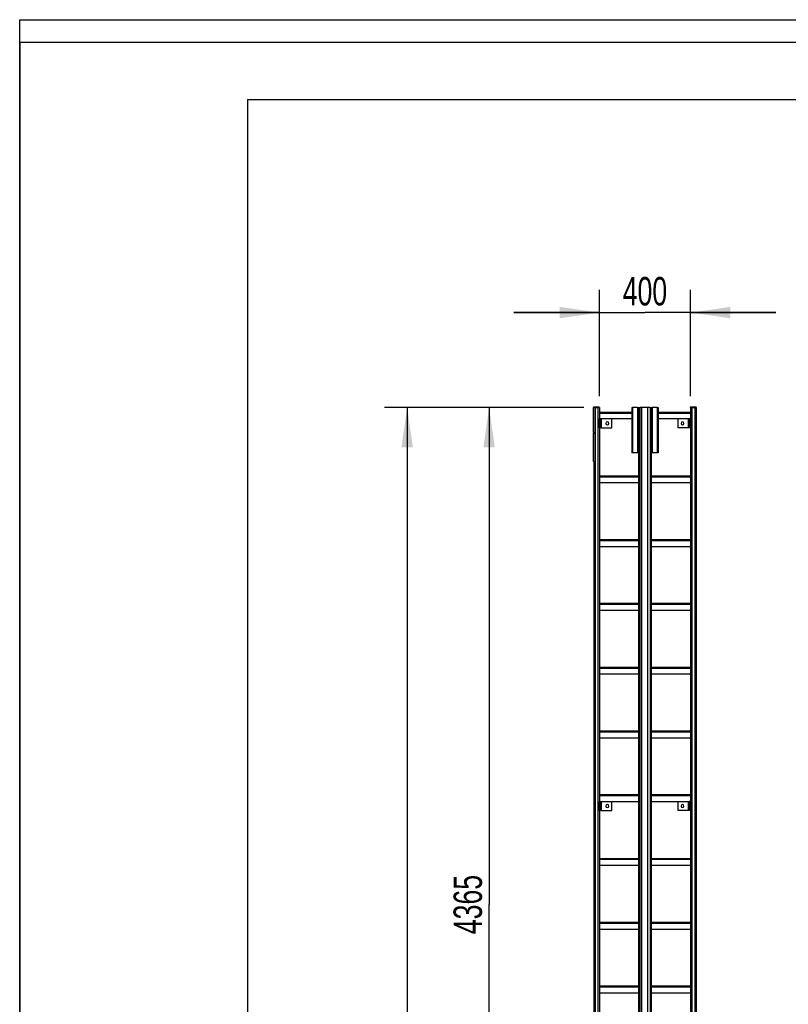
# Model space of a CAD drawing. Header units: millimetres. Extents: x 0 to 10500, y 0 to 14850.
# Tile 3 of 27: x 0 to 3375, y 10527 to 14850. Entities that reach past the tile are written whole.
import ezdxf

# ---------------------------------------------------------------- set-up
doc = ezdxf.new("R2010")
doc.units = ezdxf.units.MM
doc.header["$LTSCALE"] = 968
doc.layers.get('0').update_dxf_attribs({"linetype": 'CONTINUOUS'})
for name, color, linetype in [('50879501_600_new_view_1_BL2', 7, 'CONTINUOUS'), ('51535065_new_view_1_BL7', 7, 'CONTINUOUS'), ('_2D-BEM', 7, 'CONTINUOUS')]:
    doc.layers.add(name, color=color, linetype=linetype)
doc.styles.get("Standard").update_dxf_attribs({"font": 'txt', "width": 0.7})
doc.dimstyles.new('DIMSTYLE_1', dxfattribs={"dimtxt": 125, "dimasz": 175, "dimexe": 2, "dimexo": 1, "dimtad": 1, "dimdec": 1, "dimtxsty": 'Standard', "dimblk": '_FILLED', "dimblk1": '_FILLED', "dimblk2": '_FILLED', "dimcen": 0.09, "dimadec": 1, "dimazin": 2, "dimtp": 2, "dimtm": 2, "dimtfac": 1, "dimtdec": 1, "dimtofl": 0, "dimtmove": 0, "dimatfit": 3, "dimldrblk": '_FILLED', "dimfxl": 1, "dimtolj": 1, "dimarcsym": 0})
doc.dimstyles.new('DIMSTYLE_2', dxfattribs={"dimtxt": 125, "dimasz": 175, "dimexe": 2, "dimexo": 1, "dimtad": 1, "dimdec": 1, "dimtxsty": 'Standard', "dimblk": '_FILLED', "dimblk1": '_FILLED', "dimblk2": '_FILLED', "dimcen": 0.09, "dimadec": 1, "dimazin": 2, "dimtp": 0.5, "dimtm": 0.5, "dimtfac": 1, "dimtdec": 1, "dimtofl": 0, "dimtmove": 0, "dimatfit": 3, "dimldrblk": '_FILLED', "dimfxl": 1, "dimtolj": 1, "dimarcsym": 0})

# ---------------------------------------------------------------- blocks, each defined once
blk = doc.blocks.new('50879501_600_NEW_VIEW_1_BL2', base_point=(2745.5, 10966.7))
at = {"layer": '50879501_600_new_view_1_BL2', "color": 7, "linetype": 'Continuous'}
for p, q in [((2520.6, 13147.7), (2520.3, 13147.7)), ((2520.3, 13147.4), (2520.3, 13147.7)), ((2520.3, 13147.3), (2520.3, 13147.4)), ((2520.3, 13145.7), (2520.3, 13147.3)), ((2520.3, 13039.7), (2520.3, 13145.7)), ((2521.1, 13147.7), (2520.6, 13147.7)), ((2520.6, 13147.7), (2520.6, 13145.7)), ((2520.6, 13039.7), (2520.6, 13145.7)), ((2521.1, 13147.7), (2521.1, 13150.7)), ((2521.1, 13150.7), (2527.1, 13150.7)), ((2523.1, 13147.7), (2521.1, 13147.7)), ((2521.1, 13147.7), (2521.1, 13147.7)), ((2523.2, 13147.7), (2523.1, 13147.7)), ((2523.1, 13147.7), (2523.1, 13147.7)), ((2527, 13147.7), (2523.2, 13147.7)), ((2527, 13147.7), (2539.1, 13147.7)), ((2527.1, 13150.7), (2539.1, 13150.7)), ((2539.1, 13150.7), (2545.1, 13150.7)), ((2540.2, 13147.7), (2539.1, 13147.7)), ((2545.1, 13147.7), (2540.2, 13147.7)), ((2540.2, 13147.7), (2540.2, 13147.7)), ((2545.1, 13147.7), (2545.1, 13150.7)), ((2545.6, 13147.7), (2545.1, 13147.7)), ((2545.6, 13147.7), (2545.6, 13097.7)), ((2687.6, 13147.7), (2687.6, 12947.7)), ((2687.6, 13147.7), (2689.6, 13147.7)), ((2689.6, 13147.7), (2691.6, 13147.7)), ((2713.6, 13147.7), (2691.6, 13147.7)), ((2713.6, 13147.7), (2715.6, 13147.7)), ((2715.6, 13147.7), (2717.6, 13147.7)), ((2717.6, 13147.7), (2717.6, 12947.7)), ((2717.6, 13147.7), (2720.6, 13147.7)), ((2720.6, 13147.7), (2722.6, 13147.7)), ((2732.6, 13147.7), (2722.6, 13147.7)), ((2732.6, 8807.7), (2732.6, 13147.7)), ((2758.6, 13147.7), (2732.6, 13147.7)), ((2758.6, 8807.7), (2758.6, 13147.7)), ((2768.6, 13147.7), (2758.6, 13147.7)), ((2768.6, 13147.7), (2770.6, 13147.7)), ((2770.6, 13147.7), (2773.6, 13147.7)), ((2773.6, 13147.7), (2773.6, 12947.7)), ((2773.6, 13147.7), (2775.6, 13147.7)), ((2775.6, 13147.7), (2777.6, 13147.7)), ((2799.6, 13147.7), (2777.6, 13147.7)), ((2799.6, 13147.7), (2801.6, 13147.7)), ((2801.6, 13147.7), (2803.6, 13147.7)), ((2803.6, 13147.7), (2803.6, 12947.7)), ((2945.6, 13147.7), (2945.6, 13097.7)), ((2946.1, 13147.7), (2945.6, 13147.7)), ((2946.1, 13147.7), (2946.1, 13150.7)), ((2946.1, 13150.7), (2952.1, 13150.7)), ((2948.1, 13147.7), (2946.1, 13147.7)), ((2952, 13147.7), (2948.1, 13147.7)), ((2948.1, 13147.7), (2948.1, 13147.7)), ((2952, 13147.7), (2964.1, 13147.7)), ((2952.1, 13150.7), (2964.1, 13150.7)), ((2964.1, 13150.7), (2970.1, 13150.7)), ((2965.2, 13147.7), (2964.1, 13147.7)), ((2970.1, 13147.7), (2965.2, 13147.7)), ((2970.1, 13147.7), (2970.1, 13150.7)), ((2970.6, 13147.7), (2970.1, 13147.7)), ((2970.6, 13147.7), (2970.6, 8782.7)), ((2545.6, 13126.2), (2687.6, 13126.2)), ((2803.6, 13126.2), (2945.6, 13126.2)), ((2545.6, 13097.7), (2550.6, 13097.7)), ((2545.6, 13057.7), (2545.6, 13097.7)), ((2545.6, 13057.7), (2545.6, 11417.7)), ((2545.6, 13057.7), (2550.6, 13057.7)), ((2550.6, 13057.7), (2550.6, 13097.7)), ((2687.6, 13097.7), (2550.6, 13097.7)), ((2555.6, 13057.7), (2550.6, 13057.7)), ((2555.6, 13057.7), (2600.6, 13057.7)), ((2600.6, 13057.7), (2600.6, 13097.7)), ((2940.6, 13097.7), (2803.6, 13097.7)), ((2890.6, 13097.7), (2890.6, 13057.7)), ((2935.6, 13057.7), (2890.6, 13057.7)), ((2940.6, 13057.7), (2935.6, 13057.7)), ((2945.6, 13097.7), (2940.6, 13097.7)), ((2940.6, 13097.7), (2940.6, 13057.7)), ((2945.6, 13057.7), (2940.6, 13057.7)), ((2945.6, 13097.7), (2945.6, 13057.7)), ((2945.6, 13057.7), (2945.6, 11417.7)), ((2520.3, 13038), (2520.3, 13039.7)), ((2520.3, 13037.9), (2520.3, 13038)), ((2520.3, 13037.7), (2520.3, 13037.9)), ((2520.6, 13037.7), (2520.3, 13037.7)), ((2520.6, 13035.2), (2520.5, 13035.2)), ((2520.5, 13035), (2520.5, 13035.2)), ((2520.5, 13033.2), (2520.5, 13035)), ((2520.5, 12912.2), (2520.5, 13033.2)), ((2520.6, 13039.7), (2520.6, 13037.7)), ((2520.6, 13037.7), (2520.6, 13035.2)), ((2520.6, 13035.2), (2520.6, 13035)), ((2520.6, 13035), (2520.6, 13033.2)), ((2520.6, 12912.2), (2520.6, 13033.2)), ((2689.6, 12947.7), (2687.6, 12947.7)), ((2691.6, 12947.7), (2689.6, 12947.7)), ((2713.6, 12947.7), (2691.6, 12947.7)), ((2715.6, 12947.7), (2713.6, 12947.7)), ((2717.6, 12947.7), (2715.6, 12947.7)), ((2717.6, 12947.7), (2717.6, 8807.7)), ((2775.6, 12947.7), (2773.6, 12947.7)), ((2773.6, 12947.7), (2773.6, 8807.7)), ((2777.6, 12947.7), (2775.6, 12947.7)), ((2799.6, 12947.7), (2777.6, 12947.7)), ((2801.6, 12947.7), (2799.6, 12947.7)), ((2803.6, 12947.7), (2801.6, 12947.7)), ((2520.5, 12910.4), (2520.5, 12912.2)), ((2520.5, 12910.2), (2520.5, 12910.4)), ((2520.6, 12910.2), (2520.5, 12910.2)), ((2520.6, 12912.2), (2520.6, 12910.4)), ((2520.6, 12910.4), (2520.6, 12910.2)), ((2520.6, 12910.2), (2520.6, 8782.7)), ((2717.6, 12846.2), (2545.6, 12846.2)), ((2945.6, 12846.2), (2773.6, 12846.2)), ((2545.6, 12817.7), (2717.6, 12817.7)), ((2773.6, 12817.7), (2945.6, 12817.7)), ((2717.6, 12566.2), (2545.6, 12566.2)), ((2545.6, 12537.7), (2717.6, 12537.7)), ((2945.6, 12566.2), (2773.6, 12566.2)), ((2773.6, 12537.7), (2945.6, 12537.7)), ((2717.6, 12286.2), (2545.6, 12286.2)), ((2945.6, 12286.2), (2773.6, 12286.2)), ((2545.6, 12257.7), (2717.6, 12257.7)), ((2773.6, 12257.7), (2945.6, 12257.7)), ((2717.6, 12006.2), (2545.6, 12006.2)), ((2545.6, 11977.7), (2717.6, 11977.7)), ((2945.6, 12006.2), (2773.6, 12006.2)), ((2773.6, 11977.7), (2945.6, 11977.7)), ((2717.6, 11726.2), (2545.6, 11726.2)), ((2945.6, 11726.2), (2773.6, 11726.2)), ((2545.6, 11697.7), (2717.6, 11697.7)), ((2773.6, 11697.7), (2945.6, 11697.7)), ((2717.6, 11446.2), (2545.6, 11446.2)), ((2545.6, 11417.7), (2550.6, 11417.7)), ((2545.6, 11377.7), (2545.6, 11417.7)), ((2550.6, 11377.7), (2550.6, 11417.7)), ((2550.6, 11417.7), (2717.6, 11417.7)), ((2600.6, 11377.7), (2600.6, 11417.7)), ((2945.6, 11446.2), (2773.6, 11446.2)), ((2773.6, 11417.7), (2940.6, 11417.7)), ((2890.6, 11417.7), (2890.6, 11377.7)), ((2945.6, 11417.7), (2940.6, 11417.7)), ((2940.6, 11417.7), (2940.6, 11377.7)), ((2945.6, 11417.7), (2945.6, 11377.7)), ((2545.6, 11377.7), (2545.6, 9737.7)), ((2545.6, 11377.7), (2550.6, 11377.7)), ((2555.6, 11377.7), (2550.6, 11377.7)), ((2555.6, 11377.7), (2600.6, 11377.7)), ((2935.6, 11377.7), (2890.6, 11377.7)), ((2940.6, 11377.7), (2935.6, 11377.7)), ((2945.6, 11377.7), (2940.6, 11377.7)), ((2945.6, 11377.7), (2945.6, 9737.7)), ((2717.6, 11166.2), (2545.6, 11166.2)), ((2945.6, 11166.2), (2773.6, 11166.2)), ((2545.6, 11137.7), (2717.6, 11137.7)), ((2773.6, 11137.7), (2945.6, 11137.7)), ((2717.6, 10886.2), (2545.6, 10886.2)), ((2545.6, 10857.7), (2717.6, 10857.7)), ((2945.6, 10886.2), (2773.6, 10886.2)), ((2773.6, 10857.7), (2945.6, 10857.7)), ((2717.6, 10606.2), (2545.6, 10606.2)), ((2945.6, 10606.2), (2773.6, 10606.2)), ((2545.6, 10577.7), (2717.6, 10577.7)), ((2773.6, 10577.7), (2945.6, 10577.7))]:
    blk.add_line(p, q, dxfattribs=at)
at = {"layer": '50879501_600_new_view_1_BL2', "color": 9, "linetype": 'Continuous'}
for p, q in [((2520.6, 13145.7), (2520.3, 13145.7)), ((2527, 13147.7), (2527, 8782.7)), ((2527.1, 13147.7), (2527.1, 13150.7)), ((2539.1, 13147.7), (2539.1, 13150.7)), ((2539.1, 13147.7), (2539.1, 8782.7)), ((2691.6, 13147.7), (2691.6, 12947.7)), ((2713.6, 13147.7), (2713.6, 12947.7)), ((2722.6, 13147.7), (2722.6, 8807.7)), ((2768.6, 13147.7), (2768.6, 8807.7)), ((2777.6, 13147.7), (2777.6, 12947.7)), ((2799.6, 13147.7), (2799.6, 12947.7)), ((2952, 13147.7), (2952, 8782.7)), ((2952.1, 13147.7), (2952.1, 13150.7)), ((2964.1, 13147.7), (2964.1, 13150.7)), ((2964.1, 13147.7), (2964.1, 8782.7)), ((2545.6, 13122.2), (2687.6, 13122.2)), ((2803.6, 13122.2), (2945.6, 13122.2)), ((2555.6, 13057.7), (2555.6, 13097.7)), ((2935.6, 13097.7), (2935.6, 13057.7)), ((2520.6, 13039.7), (2520.3, 13039.7)), ((2520.6, 13033.2), (2520.5, 13033.2)), ((2520.6, 12912.2), (2520.5, 12912.2)), ((2717.6, 12842.2), (2545.6, 12842.2)), ((2945.6, 12842.2), (2773.6, 12842.2)), ((2717.6, 12562.2), (2545.6, 12562.2)), ((2945.6, 12562.2), (2773.6, 12562.2)), ((2717.6, 12282.2), (2545.6, 12282.2)), ((2945.6, 12282.2), (2773.6, 12282.2)), ((2717.6, 12002.2), (2545.6, 12002.2)), ((2945.6, 12002.2), (2773.6, 12002.2)), ((2717.6, 11722.2), (2545.6, 11722.2)), ((2945.6, 11722.2), (2773.6, 11722.2)), ((2717.6, 11442.2), (2545.6, 11442.2)), ((2555.6, 11377.7), (2555.6, 11417.7)), ((2945.6, 11442.2), (2773.6, 11442.2)), ((2935.6, 11417.7), (2935.6, 11377.7)), ((2717.6, 11162.2), (2545.6, 11162.2)), ((2945.6, 11162.2), (2773.6, 11162.2)), ((2717.6, 10882.2), (2545.6, 10882.2)), ((2945.6, 10882.2), (2773.6, 10882.2)), ((2717.6, 10602.2), (2545.6, 10602.2)), ((2945.6, 10602.2), (2773.6, 10602.2))]:
    blk.add_line(p, q, dxfattribs=at)
at = {"layer": '50879501_600_new_view_1_BL2', "color": 7, "linetype": 'Continuous'}
for centre, start, end in [((2580.6, 13077.7), 0, 180), ((2580.6, 13077.7), 180, 360), ((2910.6, 13077.7), 0, 180), ((2910.6, 13077.7), 180, 360), ((2580.6, 11397.7), 0, 180), ((2580.6, 11397.7), 180, 360), ((2910.6, 11397.7), 0, 180), ((2910.6, 11397.7), 180, 360)]:
    blk.add_arc(centre, 6.5, start, end, dxfattribs=at)
blk = doc.blocks.new('_FILLED')
at = {"color": 0, "linetype": 'ByBlock'}
blk.add_solid([(0, 0), (-1, 0.143), (-1, -0.143)], dxfattribs=at)
blk = doc.blocks.new('*D2')
at = {"layer": '_2D-BEM', "color": 2, "linetype": 'Continuous'}
for p, q in [((2477, 13147.7), (1961.3, 13147.7)), ((2061.3, 13147.7), (2061.3, 10965.2)), ((2061.3, 8782.7), (2061.3, 10965.2)), ((2477, 8782.7), (1961.3, 8782.7))]:
    blk.add_line(p, q, dxfattribs=at)
at = {"layer": '_2D-BEM', "color": 2, "linetype": 'Continuous', "xscale": 175, "yscale": 175, "zscale": 175}
for p, rotation in [((2061.3, 13147.7), 90), ((2061.3, 8782.7), 270)]:
    blk.add_blockref('_FILLED', p, dxfattribs=dict(at, rotation=rotation))
at = {"layer": '_2D-BEM', "color": 2, "linetype": 'Continuous', "insert": (1905, 10965.2), "char_height": 125, "width": 562.5, "attachment_point": 2, "rotation": 90, "line_spacing_factor": 0.9}
blk.add_mtext('4365', dxfattribs=at)
blk = doc.blocks.new('*D3')
at = {"layer": '_2D-BEM', "color": 2, "linetype": 'Continuous'}
for p, q in [((2477, 13147.7), (1601.4, 13147.7)), ((1701.4, 13147.7), (1701.4, 8782.7)), ((1701.4, 4417.7), (1701.4, 8782.7)), ((2477, 4417.7), (1601.4, 4417.7))]:
    blk.add_line(p, q, dxfattribs=at)
at = {"layer": '_2D-BEM', "color": 2, "linetype": 'Continuous', "xscale": 175, "yscale": 175, "zscale": 175}
for p, rotation in [((1701.4, 13147.7), 90), ((1701.4, 4417.7), 270)]:
    blk.add_blockref('_FILLED', p, dxfattribs=dict(at, rotation=rotation))
at = {"layer": '_2D-BEM', "color": 2, "linetype": 'Continuous', "insert": (1545.2, 8782.7), "char_height": 125, "width": 575.893, "attachment_point": 2, "rotation": 90, "line_spacing_factor": 0.9}
blk.add_mtext('8730', dxfattribs=at)
blk = doc.blocks.new('*D4')
at = {"layer": '_2D-BEM', "color": 2, "linetype": 'Continuous'}
for p, q in [((2545.6, 13197.7), (2545.6, 13664.1)), ((2945.6, 13197.7), (2945.6, 13664.1)), ((2545.6, 13564.1), (2170.6, 13564.1)), ((2170.6, 13564.1), (2745.6, 13564.1)), ((3320.6, 13564.1), (2745.6, 13564.1)), ((2945.6, 13564.1), (3320.6, 13564.1))]:
    blk.add_line(p, q, dxfattribs=at)
at = {"layer": '_2D-BEM', "color": 2, "linetype": 'Continuous', "xscale": 175, "yscale": 175, "zscale": 175}
blk.add_blockref('_FILLED', (2545.6, 13564.1), dxfattribs=at)
at = {"layer": '_2D-BEM', "color": 2, "linetype": 'Continuous', "xscale": 175, "yscale": 175, "zscale": 175, "rotation": 180}
blk.add_blockref('_FILLED', (2945.6, 13564.1), dxfattribs=at)
at = {"layer": '_2D-BEM', "color": 2, "linetype": 'Continuous', "insert": (2745.6, 13720.4), "char_height": 125, "width": 441.964, "attachment_point": 2, "line_spacing_factor": 0.9}
blk.add_mtext('400', dxfattribs=at)
blk = doc.blocks.new('51535065_NEW_VIEW_1_BL7', base_point=(2432.87, 9069.03))
at = {"layer": '51535065_new_view_1_BL7', "color": 2, "linetype": 'Continuous'}
dim = blk.add_linear_dim(base=(2945.57, 13564.14), p1=(2545.57, 13196.67), p2=(2945.57, 13196.67), dimstyle='DIMSTYLE_2', dxfattribs=at)
dim.commit()
dim.dimension.update_dxf_attribs({"geometry": '*D4', "text_midpoint": (2727.72, 13564.14), "dimtype": 160})
for base, p1, p2, angle, picture, middle in [((1701.42, 4417.67), (2478.01, 13147.67), (2478.01, 4417.67), 270, '*D3', (1701.42, 8764.82)), ((2061.26, 13147.67), (2478.01, 8782.67), (2478.01, 13147.67), 90, '*D2', (2061.26, 10947.32))]:
    dim = blk.add_linear_dim(base=base, p1=p1, p2=p2, angle=angle, dimstyle='DIMSTYLE_1', dxfattribs=at)
    dim.commit()
    dim.dimension.update_dxf_attribs({"geometry": picture, "text_midpoint": middle, "dimtype": 160})

msp = doc.modelspace()

# ---------------------------------------------------------------- linework, layer by layer
at = {"color": 7, "linetype": 'Continuous'}
for p, q in [((0, 14850), (10500, 14850)), ((0, 0), (0, 14850)), ((0, 14850), (10500, 14850)), ((0, 0), (0, 14850))]:
    msp.add_line(p, q, dxfattribs=at)
at = {"color": 3, "linetype": 'Continuous'}
for p, q in [((0, 14750), (0, 7425)), ((10450, 14750), (0, 14750))]:
    msp.add_line(p, q, dxfattribs=at)
at = {"color": 5, "linetype": 'Continuous'}
for q in [(10200, 14500), (1000, 250)]:
    msp.add_line((1000, 14500), q, dxfattribs=at)

# ---------------------------------------------------------------- block references
at = {"layer": '50879501_600_new_view_1_BL2'}
msp.add_blockref('50879501_600_NEW_VIEW_1_BL2', (2745.5, 10966.7), dxfattribs=at)
at = {"layer": '51535065_new_view_1_BL7'}
msp.add_blockref('51535065_NEW_VIEW_1_BL7', (2432.9, 9069), dxfattribs=at)

doc.saveas('drawing.dxf')
